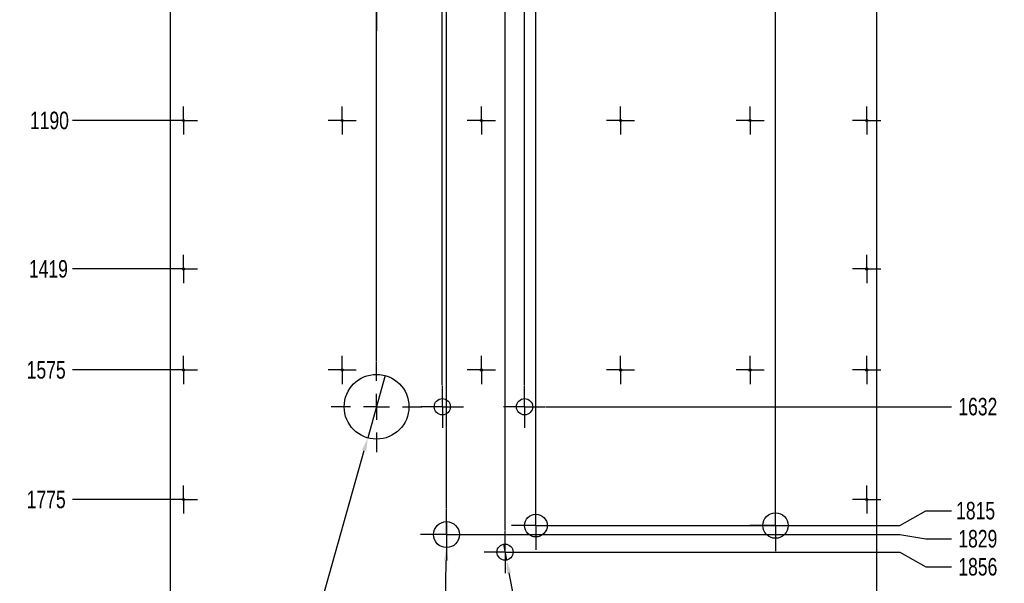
# Model space of a CAD drawing. Header units: millimetres. Extents: x 5 to 589, y 5 to 415.
# Tile 6 of 14: x 175 to 328, y 155 to 242. Entities that reach past the tile are written whole.
import ezdxf

# ---------------------------------------------------------------- set-up
doc = ezdxf.new("R2010")
doc.units = ezdxf.units.MM
doc.header["$PDSIZE"] = -1
doc.linetypes.add('CENTERX2', pattern=[20.32, 12.7, -2.54, 2.54, -2.54])
for name, color, linetype in [('COTES', 1, 'Continuous'), ('GRAVURES', 9, 'Continuous'), ('TRAIT-MIXTES', 3, 'CENTERX2')]:
    doc.layers.add(name, color=color, linetype=linetype)
doc.layers.add('TRAIT-FORT', color=4, linetype='Continuous', lineweight=25)
doc.styles.add('SLDTEXTSTYLE0', font='TXT', dxfattribs={"width": 0.75})
doc.dimstyles.new('SLDDIMSTYLE3', dxfattribs={"dimtxt": 2.7, "dimasz": 2, "dimexe": 0, "dimexo": 0.0625, "dimgap": 0.675, "dimtad": 0, "dimtih": 1, "dimtoh": 1, "dimdec": 0, "dimlfac": 10, "dimrnd": 1e-09, "dimzin": 12, "dimdsep": 46, "dimtxsty": 'SLDTEXTSTYLE0', "dimsah": 1, "dimcen": 0.09, "dimadec": 0, "dimazin": 3, "dimtfac": 1, "dimtdec": 0, "dimtofl": 0, "dimtmove": 0, "dimatfit": 3, "dimfxl": 1, "dimfrac": 2, "dimtolj": 1, "dimtzin": 12, "dimarcsym": 0})
doc.dimstyles.new('SLDDIMSTYLE4', dxfattribs={"dimtxt": 2.7, "dimasz": 2, "dimexe": 0, "dimexo": 0.0625, "dimgap": 0.675, "dimtad": 0, "dimtih": 1, "dimtoh": 1, "dimdec": 0, "dimlfac": 10, "dimrnd": 1e-09, "dimzin": 12, "dimdsep": 46, "dimtxsty": 'SLDTEXTSTYLE0', "dimblk1": 'NONE', "dimsah": 1, "dimcen": 0, "dimadec": 0, "dimazin": 3, "dimtfac": 1, "dimtdec": 0, "dimtmove": 0, "dimatfit": 3, "dimldrblk": 'NONE', "dimfxl": 1, "dimfrac": 2, "dimtolj": 1, "dimtzin": 12, "dimarcsym": 0})

# ---------------------------------------------------------------- blocks, each defined once
blk = doc.blocks.new('_D_102')
at = {"layer": 'COTES', "color": 0, "lineweight": -2, "transparency": 16777216}
blk.add_line((230.56, 189.14), (230.56, 359.4), dxfattribs=at)
at = {"layer": 'Defpoints', "color": 0, "transparency": 16777216}
for p in [(230.56, 359.4), (198.75, 345.25), (230.56, 189.08)]:
    blk.add_point(p, dxfattribs=at)
at = {"layer": 'COTES', "color": 0, "transparency": 16777216, "insert": (230.56, 362.44), "char_height": 2.7, "attachment_point": 5, "rotation": 90, "style": 'SLDTEXTSTYLE0'}
blk.add_mtext('\\A1;318', dxfattribs=at)
blk = doc.blocks.new('_D_103')
at = {"layer": 'COTES', "color": 0, "lineweight": -2, "transparency": 16777216}
for p, q in [((237.59, 355.4), (237.59, 359.4)), ((240.72, 351.4), (237.59, 355.4)), ((240.72, 185.39), (240.72, 351.4))]:
    blk.add_line(p, q, dxfattribs=at)
at = {"layer": 'Defpoints', "color": 0, "transparency": 16777216}
for p in [(237.59, 359.4), (198.75, 345.25), (240.72, 185.33)]:
    blk.add_point(p, dxfattribs=at)
at = {"layer": 'COTES', "color": 0, "transparency": 16777216, "insert": (237.59, 362.61), "char_height": 2.7, "attachment_point": 5, "rotation": 90, "style": 'SLDTEXTSTYLE0'}
blk.add_mtext('\\A1;420', dxfattribs=at)
blk = doc.blocks.new('_D_105')
at = {"layer": 'COTES', "color": 0, "lineweight": -2, "transparency": 16777216}
for p, q in [((248.57, 355.4), (248.57, 359.4)), ((241.36, 351.4), (248.57, 355.4)), ((241.36, 166.4), (241.36, 351.4))]:
    blk.add_line(p, q, dxfattribs=at)
at = {"layer": 'Defpoints', "color": 0, "transparency": 16777216}
for p in [(248.57, 359.4), (198.75, 345.25), (241.36, 166.34)]:
    blk.add_point(p, dxfattribs=at)
at = {"layer": 'COTES', "color": 0, "transparency": 16777216, "insert": (248.57, 362.78), "char_height": 2.7, "attachment_point": 5, "rotation": 90, "style": 'SLDTEXTSTYLE0'}
blk.add_mtext('\\A1;426', dxfattribs=at)
blk = doc.blocks.new('_D_106')
at = {"layer": 'COTES', "color": 0, "lineweight": -2, "transparency": 16777216}
for p, q in [((252.9, 355.4), (252.9, 359.4)), ((250.41, 351.4), (252.9, 355.4)), ((250.41, 162.95), (250.41, 351.4))]:
    blk.add_line(p, q, dxfattribs=at)
at = {"layer": 'Defpoints', "color": 0, "transparency": 16777216}
for p in [(252.9, 359.4), (198.75, 345.25), (250.41, 162.89)]:
    blk.add_point(p, dxfattribs=at)
at = {"layer": 'COTES', "color": 0, "transparency": 16777216, "insert": (252.9, 362.44), "char_height": 2.7, "attachment_point": 5, "rotation": 90, "style": 'SLDTEXTSTYLE0'}
blk.add_mtext('\\A1;517', dxfattribs=at)
blk = doc.blocks.new('_D_107')
at = {"layer": 'COTES', "color": 0, "lineweight": -2, "transparency": 16777216}
for p, q in [((257.23, 355.4), (257.23, 359.4)), ((253.42, 351.4), (257.23, 355.4)), ((253.42, 185.39), (253.42, 351.4))]:
    blk.add_line(p, q, dxfattribs=at)
at = {"layer": 'Defpoints', "color": 0, "transparency": 16777216}
for p in [(257.23, 359.4), (198.75, 345.25), (253.42, 185.33)]:
    blk.add_point(p, dxfattribs=at)
at = {"layer": 'COTES', "color": 0, "transparency": 16777216, "insert": (257.23, 362.78), "char_height": 2.7, "attachment_point": 5, "rotation": 90, "style": 'SLDTEXTSTYLE0'}
blk.add_mtext('\\A1;547', dxfattribs=at)
blk = doc.blocks.new('_D_108')
at = {"layer": 'COTES', "color": 0, "lineweight": -2, "transparency": 16777216}
for p, q in [((261.56, 355.4), (261.56, 359.4)), ((255.16, 351.4), (261.56, 355.4)), ((255.16, 167.56), (255.16, 351.4))]:
    blk.add_line(p, q, dxfattribs=at)
at = {"layer": 'Defpoints', "color": 0, "transparency": 16777216}
for p in [(261.56, 359.4), (198.75, 345.25), (255.16, 167.5)]:
    blk.add_point(p, dxfattribs=at)
at = {"layer": 'COTES', "color": 0, "transparency": 16777216, "insert": (261.56, 362.78), "char_height": 2.7, "attachment_point": 5, "rotation": 90, "style": 'SLDTEXTSTYLE0'}
blk.add_mtext('\\A1;564', dxfattribs=at)
blk = doc.blocks.new('_D_112')
at = {"layer": 'COTES', "color": 0, "lineweight": -2, "transparency": 16777216}
blk.add_line((292.16, 167.77), (292.16, 359.4), dxfattribs=at)
at = {"layer": 'Defpoints', "color": 0, "transparency": 16777216}
for p in [(292.16, 359.4), (198.75, 345.25), (292.16, 167.71)]:
    blk.add_point(p, dxfattribs=at)
at = {"layer": 'COTES', "color": 0, "transparency": 16777216, "insert": (292.16, 362.78), "char_height": 2.7, "attachment_point": 5, "rotation": 90, "style": 'SLDTEXTSTYLE0'}
blk.add_mtext('\\A1;934', dxfattribs=at)
blk = doc.blocks.new('_D_120')
at = {"layer": 'COTES', "color": 0, "lineweight": -2, "transparency": 16777216}
blk.add_line((198.52, 226.25), (183.6, 226.25), dxfattribs=at)
at = {"layer": 'Defpoints', "color": 0, "transparency": 16777216}
for p in [(198.75, 345.25), (183.6, 226.25), (198.58, 226.25)]:
    blk.add_point(p, dxfattribs=at)
at = {"layer": 'COTES', "color": 0, "transparency": 16777216, "insert": (180.05, 226.25), "char_height": 2.7, "attachment_point": 5, "style": 'SLDTEXTSTYLE0'}
blk.add_mtext('\\A1;1190', dxfattribs=at)
blk = doc.blocks.new('_D_121')
at = {"layer": 'COTES', "color": 0, "lineweight": -2, "transparency": 16777216}
blk.add_line((198.52, 203.34), (183.6, 203.34), dxfattribs=at)
at = {"layer": 'Defpoints', "color": 0, "transparency": 16777216}
for p in [(198.75, 345.25), (183.6, 203.34), (198.58, 203.34)]:
    blk.add_point(p, dxfattribs=at)
at = {"layer": 'COTES', "color": 0, "transparency": 16777216, "insert": (179.89, 203.34), "char_height": 2.7, "attachment_point": 5, "style": 'SLDTEXTSTYLE0'}
blk.add_mtext('\\A1;1419', dxfattribs=at)
blk = doc.blocks.new('_D_122')
at = {"layer": 'COTES', "color": 0, "lineweight": -2, "transparency": 16777216}
blk.add_line((198.52, 187.75), (183.6, 187.75), dxfattribs=at)
at = {"layer": 'Defpoints', "color": 0, "transparency": 16777216}
for p in [(198.75, 345.25), (183.6, 187.75), (198.58, 187.75)]:
    blk.add_point(p, dxfattribs=at)
at = {"layer": 'COTES', "color": 0, "transparency": 16777216, "insert": (179.55, 187.75), "char_height": 2.7, "attachment_point": 5, "style": 'SLDTEXTSTYLE0'}
blk.add_mtext('\\A1;1575', dxfattribs=at)
blk = doc.blocks.new('_D_123')
at = {"layer": 'COTES', "color": 0, "lineweight": -2, "transparency": 16777216}
blk.add_line((198.52, 167.75), (183.6, 167.75), dxfattribs=at)
at = {"layer": 'Defpoints', "color": 0, "transparency": 16777216}
for p in [(198.75, 345.25), (183.6, 167.75), (198.58, 167.75)]:
    blk.add_point(p, dxfattribs=at)
at = {"layer": 'COTES', "color": 0, "transparency": 16777216, "insert": (179.55, 167.75), "char_height": 2.7, "attachment_point": 5, "style": 'SLDTEXTSTYLE0'}
blk.add_mtext('\\A1;1775', dxfattribs=at)
blk = doc.blocks.new('_D_124')
at = {"layer": 'COTES', "color": 0, "lineweight": -2, "transparency": 16777216}
for p, q in [((187.6, 150.58), (183.6, 150.58)), ((191.6, 147.75), (187.6, 150.58)), ((198.52, 147.75), (191.6, 147.75))]:
    blk.add_line(p, q, dxfattribs=at)
at = {"layer": 'Defpoints', "color": 0, "transparency": 16777216}
for p in [(198.75, 345.25), (183.6, 150.58), (198.58, 147.75)]:
    blk.add_point(p, dxfattribs=at)
at = {"layer": 'COTES', "color": 0, "transparency": 16777216, "insert": (179.55, 150.58), "char_height": 2.7, "attachment_point": 5, "style": 'SLDTEXTSTYLE0'}
blk.add_mtext('\\A1;1975', dxfattribs=at)
blk = doc.blocks.new('_D_125')
at = {"layer": 'COTES', "color": 0, "lineweight": -2, "transparency": 16777216}
blk.add_line((198.69, 146.25), (183.6, 146.25), dxfattribs=at)
at = {"layer": 'Defpoints', "color": 0, "transparency": 16777216}
for p in [(198.75, 345.25), (183.6, 146.25), (198.75, 146.25)]:
    blk.add_point(p, dxfattribs=at)
at = {"layer": 'COTES', "color": 0, "transparency": 16777216, "insert": (179.72, 146.25), "char_height": 2.7, "attachment_point": 5, "style": 'SLDTEXTSTYLE0'}
blk.add_mtext('\\A1;1990', dxfattribs=at)
blk = doc.blocks.new('_D_136')
at = {"layer": 'COTES', "color": 0, "lineweight": -2, "transparency": 16777216}
blk.add_line((256.74, 182.08), (319.36, 182.08), dxfattribs=at)
at = {"layer": 'Defpoints', "color": 0, "transparency": 16777216}
for p in [(307.75, 345.25), (256.67, 182.08), (319.36, 182.08)]:
    blk.add_point(p, dxfattribs=at)
at = {"layer": 'COTES', "color": 0, "transparency": 16777216, "insert": (323.41, 182.08), "char_height": 2.7, "attachment_point": 5, "style": 'SLDTEXTSTYLE0'}
blk.add_mtext('\\A1;1632', dxfattribs=at)
blk = doc.blocks.new('_D_137')
at = {"layer": 'COTES', "color": 0, "lineweight": -2, "transparency": 16777216}
for p, q in [((311.36, 163.74), (315.36, 166.02)), ((315.36, 166.02), (319.36, 166.02)), ((258.99, 163.74), (311.36, 163.74))]:
    blk.add_line(p, q, dxfattribs=at)
at = {"layer": 'Defpoints', "color": 0, "transparency": 16777216}
for p in [(307.75, 345.25), (319.36, 166.02), (258.92, 163.74)]:
    blk.add_point(p, dxfattribs=at)
at = {"layer": 'COTES', "color": 0, "transparency": 16777216, "insert": (323.07, 166.02), "char_height": 2.7, "attachment_point": 5, "style": 'SLDTEXTSTYLE0'}
blk.add_mtext('\\A1;1815', dxfattribs=at)
blk = doc.blocks.new('_D_138')
at = {"layer": 'COTES', "color": 0, "lineweight": -2, "transparency": 16777216}
for p, q in [((245.43, 162.34), (311.36, 162.34)), ((311.36, 162.34), (315.36, 161.69)), ((315.36, 161.69), (319.36, 161.69))]:
    blk.add_line(p, q, dxfattribs=at)
at = {"layer": 'Defpoints', "color": 0, "transparency": 16777216}
for p in [(307.75, 345.25), (245.36, 162.34), (319.36, 161.69)]:
    blk.add_point(p, dxfattribs=at)
at = {"layer": 'COTES', "color": 0, "transparency": 16777216, "insert": (323.41, 161.69), "char_height": 2.7, "attachment_point": 5, "style": 'SLDTEXTSTYLE0'}
blk.add_mtext('\\A1;1829', dxfattribs=at)
blk = doc.blocks.new('_D_139')
at = {"layer": 'COTES', "color": 0, "lineweight": -2, "transparency": 16777216}
for p, q in [((253.72, 159.64), (311.36, 159.64)), ((311.36, 159.64), (315.36, 157.36)), ((315.36, 157.36), (319.36, 157.36))]:
    blk.add_line(p, q, dxfattribs=at)
at = {"layer": 'Defpoints', "color": 0, "transparency": 16777216}
for p in [(307.75, 345.25), (253.66, 159.64), (319.36, 157.36)]:
    blk.add_point(p, dxfattribs=at)
at = {"layer": 'COTES', "color": 0, "transparency": 16777216, "insert": (323.41, 157.36), "char_height": 2.7, "attachment_point": 5, "style": 'SLDTEXTSTYLE0'}
blk.add_mtext('\\A1;1856', dxfattribs=at)
blk = doc.blocks.new('_D_140')
at = {"layer": 'COTES', "color": 0, "lineweight": -2, "transparency": 16777216}
blk.add_line((307.81, 146.25), (319.36, 146.25), dxfattribs=at)
at = {"layer": 'Defpoints', "color": 0, "transparency": 16777216}
for p in [(307.75, 345.25), (307.75, 146.25), (319.36, 146.25)]:
    blk.add_point(p, dxfattribs=at)
at = {"layer": 'COTES', "color": 0, "transparency": 16777216, "insert": (323.24, 146.25), "char_height": 2.7, "attachment_point": 5, "style": 'SLDTEXTSTYLE0'}
blk.add_mtext('\\A1;1990', dxfattribs=at)
blk = doc.blocks.new('_D_149')
at = {"layer": 'COTES', "color": 0, "lineweight": -2, "transparency": 16777216}
for p, q in [((250.17, 160.86), (250.64, 158.41)), ((260.13, 109.16), (251.02, 156.44)), ((262.2, 109.16), (260.13, 109.16))]:
    blk.add_line(p, q, dxfattribs=at)
at = {"layer": 'COTES', "color": 0, "transparency": 16777216}
blk.add_solid([(251.35, 156.51), (250.7, 156.38), (250.64, 158.41)], dxfattribs=at)
at = {"layer": 'Defpoints', "color": 0, "transparency": 16777216}
for p in [(250.17, 160.86), (250.64, 158.41)]:
    blk.add_point(p, dxfattribs=at)
at = {"layer": 'COTES', "color": 0, "transparency": 16777216, "insert": (262.88, 110.51), "char_height": 2.7, "attachment_point": 1, "style": 'SLDTEXTSTYLE0'}
blk.add_mtext('\\A1;8 TROUS ∅25', dxfattribs=at)
blk = doc.blocks.new('_None')
blk = doc.blocks.new('_D_150')
at = {"layer": 'COTES', "color": 0, "lineweight": -2, "transparency": 16777216}
for p, q in [((241.39, 164.34), (241.34, 160.34)), ((240.73, 109.16), (241.32, 158.34)), ((238.73, 109.16), (240.73, 109.16))]:
    blk.add_line(p, q, dxfattribs=at)
at = {"layer": 'COTES', "color": 0, "transparency": 16777216}
blk.add_solid([(240.98, 158.35), (241.65, 158.34), (241.34, 160.34)], dxfattribs=at)
at = {"layer": 'Defpoints', "color": 0, "transparency": 16777216}
for p in [(241.39, 164.34), (241.34, 160.34)]:
    blk.add_point(p, dxfattribs=at)
at = {"layer": 'COTES', "color": 0, "transparency": 16777216, "insert": (210.72, 110.51), "char_height": 2.7, "attachment_point": 1, "style": 'SLDTEXTSTYLE0'}
blk.add_mtext('\\A1;6 Gravures ∅40', dxfattribs=at)
blk = doc.blocks.new('_D_151')
at = {"layer": 'COTES', "color": 0, "lineweight": -2, "transparency": 16777216}
for p, q in [((231.92, 186.89), (229.21, 177.26)), ((212.22, 117.14), (228.66, 175.34)), ((209.98, 117.14), (212.22, 117.14))]:
    blk.add_line(p, q, dxfattribs=at)
at = {"layer": 'COTES', "color": 0, "transparency": 16777216}
blk.add_solid([(228.34, 175.43), (228.98, 175.25), (229.21, 177.26)], dxfattribs=at)
at = {"layer": 'Defpoints', "color": 0, "transparency": 16777216}
for p in [(231.92, 186.89), (229.21, 177.26)]:
    blk.add_point(p, dxfattribs=at)
at = {"layer": 'COTES', "color": 0, "transparency": 16777216, "insert": (180.96, 118.49), "char_height": 2.7, "attachment_point": 1, "style": 'SLDTEXTSTYLE0'}
blk.add_mtext('\\A1;2 Gravures ∅100', dxfattribs=at)
blk = doc.blocks.new('SW_CENTERMARKSYMBOL_91')
at = {"layer": 'TRAIT-MIXTES', "color": 0}
for p, q in [((0, 2), (0, 2.17)), ((0, 0), (0, 2)), ((-2, 0), (-2.17, 0)), ((0, 0), (-2, 0)), ((0, 0), (0, -2)), ((0, 0), (2, 0)), ((2, 0), (2.17, 0)), ((0, -2), (0, -2.17))]:
    blk.add_line(p, q, dxfattribs=at)
blk = doc.blocks.new('SW_CENTERMARKSYMBOL_93')
at = {"layer": 'TRAIT-MIXTES', "color": 0}
for p, q in [((0, 2), (0, 2.17)), ((0, 0), (0, 2)), ((-2, 0), (-2.17, 0)), ((0, 0), (-2, 0)), ((0, 0), (0, -2)), ((0, 0), (2, 0)), ((2, 0), (2.17, 0)), ((0, -2), (0, -2.17))]:
    blk.add_line(p, q, dxfattribs=at)
blk = doc.blocks.new('SW_CENTERMARKSYMBOL_102')
at = {"layer": 'TRAIT-MIXTES', "color": 0}
for p, q in [((0, 2), (0, 2.17)), ((0, 0), (0, 2)), ((-2, 0), (-2.17, 0)), ((0, 0), (-2, 0)), ((0, 0), (0, -2)), ((0, 0), (2, 0)), ((2, 0), (2.17, 0)), ((0, -2), (0, -2.17))]:
    blk.add_line(p, q, dxfattribs=at)
blk = doc.blocks.new('SW_CENTERMARKSYMBOL_103')
at = {"layer": 'TRAIT-MIXTES', "color": 0}
for p, q in [((0, 2), (0, 2.17)), ((0, 0), (0, 2)), ((-2, 0), (-2.17, 0)), ((0, 0), (-2, 0)), ((0, 0), (0, -2)), ((0, 0), (2, 0)), ((2, 0), (2.17, 0)), ((0, -2), (0, -2.17))]:
    blk.add_line(p, q, dxfattribs=at)
blk = doc.blocks.new('SW_CENTERMARKSYMBOL_104')
at = {"layer": 'TRAIT-MIXTES', "color": 0}
for p, q in [((0, 2), (0, 2.17)), ((0, 0), (0, 2)), ((-2, 0), (-2.17, 0)), ((0, 0), (-2, 0)), ((0, 0), (0, -2)), ((0, 0), (2, 0)), ((2, 0), (2.17, 0)), ((0, -2), (0, -2.17))]:
    blk.add_line(p, q, dxfattribs=at)
blk = doc.blocks.new('SW_CENTERMARKSYMBOL_105')
at = {"layer": 'TRAIT-MIXTES', "color": 0}
for p, q in [((0, 2), (0, 2.17)), ((0, 0), (0, 2)), ((-2, 0), (-2.17, 0)), ((0, 0), (-2, 0)), ((0, 0), (0, -2)), ((0, 0), (2, 0)), ((2, 0), (2.17, 0)), ((0, -2), (0, -2.17))]:
    blk.add_line(p, q, dxfattribs=at)
blk = doc.blocks.new('SW_CENTERMARKSYMBOL_111')
at = {"layer": 'TRAIT-MIXTES', "color": 0}
for p, q in [((0, 2), (0, 2.17)), ((0, 0), (0, 2)), ((-2, 0), (-2.17, 0)), ((0, 0), (-2, 0)), ((0, 0), (0, -2)), ((0, 0), (2, 0)), ((2, 0), (2.17, 0)), ((0, -2), (0, -2.17))]:
    blk.add_line(p, q, dxfattribs=at)
blk = doc.blocks.new('SW_CENTERMARKSYMBOL_112')
at = {"layer": 'TRAIT-MIXTES', "color": 0}
for p, q in [((0, 2), (0, 2.17)), ((0, 0), (0, 2)), ((-2, 0), (-2.17, 0)), ((0, 0), (-2, 0)), ((0, 0), (0, -2)), ((0, 0), (2, 0)), ((2, 0), (2.17, 0)), ((0, -2), (0, -2.17))]:
    blk.add_line(p, q, dxfattribs=at)
blk = doc.blocks.new('SW_CENTERMARKSYMBOL_113')
at = {"layer": 'TRAIT-MIXTES', "color": 0}
for p, q in [((0, 2), (0, 2.17)), ((0, 0), (0, 2)), ((-2, 0), (-2.17, 0)), ((0, 0), (-2, 0)), ((0, 0), (0, -2)), ((0, 0), (2, 0)), ((2, 0), (2.17, 0)), ((0, -2), (0, -2.17))]:
    blk.add_line(p, q, dxfattribs=at)
blk = doc.blocks.new('SW_CENTERMARKSYMBOL_114')
at = {"layer": 'TRAIT-MIXTES', "color": 0}
for p, q in [((0, 2), (0, 2.17)), ((0, 0), (0, 2)), ((-2, 0), (-2.17, 0)), ((0, 0), (-2, 0)), ((0, 0), (0, -2)), ((0, 0), (2, 0)), ((2, 0), (2.17, 0)), ((0, -2), (0, -2.17))]:
    blk.add_line(p, q, dxfattribs=at)
blk = doc.blocks.new('SW_CENTERMARKSYMBOL_115')
at = {"layer": 'TRAIT-MIXTES', "color": 0}
for p, q in [((0, 2), (0, 2.17)), ((0, 0), (0, 2)), ((-2, 0), (-2.17, 0)), ((0, 0), (-2, 0)), ((0, 0), (0, -2)), ((0, 0), (2, 0)), ((2, 0), (2.17, 0)), ((0, -2), (0, -2.17))]:
    blk.add_line(p, q, dxfattribs=at)
blk = doc.blocks.new('SW_CENTERMARKSYMBOL_116')
at = {"layer": 'TRAIT-MIXTES', "color": 0}
for p, q in [((0, 2), (0, 2.17)), ((0, 0), (0, 2)), ((-2, 0), (-2.17, 0)), ((0, 0), (-2, 0)), ((0, 0), (0, -2)), ((0, 0), (2, 0)), ((2, 0), (2.17, 0)), ((0, -2), (0, -2.17))]:
    blk.add_line(p, q, dxfattribs=at)
blk = doc.blocks.new('SW_CENTERMARKSYMBOL_117')
at = {"layer": 'TRAIT-MIXTES', "color": 0}
for p, q in [((0, 2), (0, 2.17)), ((0, 0), (0, 2)), ((-2, 0), (-2.17, 0)), ((0, 0), (-2, 0)), ((0, 0), (0, -2)), ((0, 0), (2, 0)), ((2, 0), (2.17, 0)), ((0, -2), (0, -2.17))]:
    blk.add_line(p, q, dxfattribs=at)
blk = doc.blocks.new('SW_CENTERMARKSYMBOL_118')
at = {"layer": 'TRAIT-MIXTES', "color": 0}
for p, q in [((0, 2), (0, 2.17)), ((0, 0), (0, 2)), ((-2, 0), (-2.17, 0)), ((0, 0), (-2, 0)), ((0, 0), (0, -2)), ((0, 0), (2, 0)), ((2, 0), (2.17, 0)), ((0, -2), (0, -2.17))]:
    blk.add_line(p, q, dxfattribs=at)
blk = doc.blocks.new('SW_CENTERMARKSYMBOL_119')
at = {"layer": 'TRAIT-MIXTES', "color": 0}
for p, q in [((0, 2), (0, 2.17)), ((0, 0), (0, 2)), ((-2, 0), (-2.17, 0)), ((0, 0), (-2, 0)), ((0, 0), (0, -2)), ((0, 0), (2, 0)), ((2, 0), (2.17, 0)), ((0, -2), (0, -2.17))]:
    blk.add_line(p, q, dxfattribs=at)
blk = doc.blocks.new('SW_CENTERMARKSYMBOL_120')
at = {"layer": 'TRAIT-MIXTES', "color": 0}
for p, q in [((0, 2), (0, 2.17)), ((0, 0), (0, 2)), ((-2, 0), (-2.17, 0)), ((0, 0), (-2, 0)), ((0, 0), (0, -2)), ((0, 0), (2, 0)), ((2, 0), (2.17, 0)), ((0, -2), (0, -2.17))]:
    blk.add_line(p, q, dxfattribs=at)
blk = doc.blocks.new('SW_CENTERMARKSYMBOL_136')
at = {"layer": 'TRAIT-MIXTES', "color": 0}
for p, q in [((0, 2), (0, 3.25)), ((0, 0), (0, 2)), ((-2, 0), (-3.25, 0)), ((0, 0), (-2, 0)), ((0, 0), (0, -2)), ((0, 0), (2, 0)), ((2, 0), (3.25, 0)), ((0, -2), (0, -3.25))]:
    blk.add_line(p, q, dxfattribs=at)
blk = doc.blocks.new('SW_CENTERMARKSYMBOL_138')
at = {"layer": 'TRAIT-MIXTES', "color": 0}
for p, q in [((0, 2), (0, 3.25)), ((0, 0), (0, 2)), ((-2, 0), (-3.25, 0)), ((0, 0), (-2, 0)), ((0, 0), (0, -2)), ((0, 0), (2, 0)), ((2, 0), (3.25, 0)), ((0, -2), (0, -3.25))]:
    blk.add_line(p, q, dxfattribs=at)
blk = doc.blocks.new('SW_CENTERMARKSYMBOL_143')
at = {"layer": 'TRAIT-MIXTES', "color": 0}
for p, q in [((0, 2), (0, 3.25)), ((0, 0), (0, 2)), ((-2, 0), (-3.25, 0)), ((0, 0), (-2, 0)), ((0, 0), (0, -2)), ((0, 0), (2, 0)), ((2, 0), (3.25, 0)), ((0, -2), (0, -3.25))]:
    blk.add_line(p, q, dxfattribs=at)
blk = doc.blocks.new('SW_CENTERMARKSYMBOL_144')
at = {"layer": 'TRAIT-MIXTES', "color": 0}
for p, q in [((0, 2), (0, 3.96)), ((0, 0), (0, 2)), ((-2, 0), (-3.96, 0)), ((0, 0), (-2, 0)), ((0, 0), (0, -2)), ((0, 0), (2, 0)), ((2, 0), (3.96, 0)), ((0, -2), (0, -3.96))]:
    blk.add_line(p, q, dxfattribs=at)
blk = doc.blocks.new('SW_CENTERMARKSYMBOL_145')
at = {"layer": 'TRAIT-MIXTES', "color": 0}
for p, q in [((0, 2), (0, 3.76)), ((0, 0), (0, 2)), ((-2, 0), (-3.76, 0)), ((0, 0), (-2, 0)), ((0, 0), (0, -2)), ((0, 0), (2, 0)), ((2, 0), (3.76, 0)), ((0, -2), (0, -3.76))]:
    blk.add_line(p, q, dxfattribs=at)
blk = doc.blocks.new('SW_CENTERMARKSYMBOL_146')
at = {"layer": 'TRAIT-MIXTES', "color": 0}
for p, q in [((0, 2), (0, 4)), ((0, 0), (0, 2)), ((-2, 0), (-4, 0)), ((0, 0), (-2, 0)), ((0, 0), (0, -2)), ((0, 0), (2, 0)), ((2, 0), (4, 0)), ((0, -2), (0, -4))]:
    blk.add_line(p, q, dxfattribs=at)
blk = doc.blocks.new('SW_CENTERMARKSYMBOL_147')
at = {"layer": 'TRAIT-MIXTES', "color": 0}
for p, q in [((0, 4), (0, 7)), ((0, 0), (0, 2)), ((-4, 0), (-7, 0)), ((0, 0), (-2, 0)), ((0, 0), (0, -2)), ((0, 0), (2, 0)), ((4, 0), (7, 0)), ((0, -4), (0, -7))]:
    blk.add_line(p, q, dxfattribs=at)
blk = doc.blocks.new('SW_CENTERMARKSYMBOL_148')
at = {"layer": 'TRAIT-MIXTES', "color": 0}
for p, q in [((0, 4), (0, 7)), ((0, 0), (0, 2)), ((-4, 0), (-7, 0)), ((0, 0), (-2, 0)), ((0, 0), (0, -2)), ((0, 0), (2, 0)), ((4, 0), (7, 0)), ((0, -4), (0, -7))]:
    blk.add_line(p, q, dxfattribs=at)

msp = doc.modelspace()

# ---------------------------------------------------------------- linework, layer by layer
at = {"layer": 'GRAVURES', "lineweight": 25}
for centre, radius in [((230.564, 182.076), 5), ((241.364, 162.341), 2), ((255.164, 163.741), 1.759), ((292.164, 163.741), 1.965)]:
    msp.add_circle(centre, radius, dxfattribs=at)
at = {"layer": 'TRAIT-FORT', "lineweight": 25}
for p, q in [((198.748, 146.255), (198.748, 345.255)), ((307.748, 345.255), (307.748, 146.255))]:
    msp.add_line(p, q, dxfattribs=at)
for centre, radius in [((200.748, 226.255), 0.17), ((225.248, 226.255), 0.17), ((246.748, 226.255), 0.17), ((268.248, 226.255), 0.17), ((288.248, 226.255), 0.17), ((306.248, 226.255), 0.17), ((200.748, 203.338), 0.17), ((306.248, 203.338), 0.17), ((200.748, 187.755), 0.17), ((225.248, 187.755), 0.17), ((246.748, 187.755), 0.17), ((268.248, 187.755), 0.17), ((288.248, 187.755), 0.17), ((306.248, 187.755), 0.17), ((240.724, 182.076), 1.25), ((253.424, 182.076), 1.25), ((200.748, 167.755), 0.17), ((306.248, 167.755), 0.17), ((250.408, 159.636), 1.25)]:
    msp.add_circle(centre, radius, dxfattribs=at)

# ---------------------------------------------------------------- block references
at = {"layer": 'TRAIT-MIXTES'}
for name, p in [('SW_CENTERMARKSYMBOL_148', (230.564, 247.076)), ('SW_CENTERMARKSYMBOL_120', (200.748, 226.255)), ('SW_CENTERMARKSYMBOL_119', (225.248, 226.255)), ('SW_CENTERMARKSYMBOL_118', (246.748, 226.255)), ('SW_CENTERMARKSYMBOL_117', (268.248, 226.255)), ('SW_CENTERMARKSYMBOL_93', (288.248, 226.255)), ('SW_CENTERMARKSYMBOL_116', (306.248, 226.255)), ('SW_CENTERMARKSYMBOL_103', (200.748, 203.338)), ('SW_CENTERMARKSYMBOL_102', (306.248, 203.338)), ('SW_CENTERMARKSYMBOL_115', (200.748, 187.755)), ('SW_CENTERMARKSYMBOL_114', (225.248, 187.755)), ('SW_CENTERMARKSYMBOL_147', (230.564, 182.076)), ('SW_CENTERMARKSYMBOL_113', (246.748, 187.755)), ('SW_CENTERMARKSYMBOL_112', (268.248, 187.755)), ('SW_CENTERMARKSYMBOL_91', (288.248, 187.755)), ('SW_CENTERMARKSYMBOL_111', (306.248, 187.755)), ('SW_CENTERMARKSYMBOL_136', (240.724, 182.076)), ('SW_CENTERMARKSYMBOL_143', (253.424, 182.076)), ('SW_CENTERMARKSYMBOL_105', (200.748, 167.755)), ('SW_CENTERMARKSYMBOL_104', (306.248, 167.755)), ('SW_CENTERMARKSYMBOL_145', (255.164, 163.741)), ('SW_CENTERMARKSYMBOL_144', (292.164, 163.741)), ('SW_CENTERMARKSYMBOL_146', (241.364, 162.341)), ('SW_CENTERMARKSYMBOL_138', (250.408, 159.636))]:
    msp.add_blockref(name, p, dxfattribs=at)

# ---------------------------------------------------------------- dimensions: what is measured, and where the dimension line sits
at = {"layer": 'COTES'}
for feature_location, offset, dtype, origin, picture, middle in [((241.364, 166.341), (7.207, 193.061), 1, (198.748, 345.255), '_D_105', (248.572, 362.777)), ((253.424, 185.326), (3.805, 174.076), 1, (198.748, 345.255), '_D_107', (257.23, 362.777)), ((255.164, 167.5), (6.395, 191.902), 1, (198.748, 345.255), '_D_108', (261.559, 362.777)), ((292.164, 167.706), (0, 191.696), 1, (198.748, 345.255), '_D_112', (292.164, 362.777)), ((240.724, 185.326), (-3.137, 174.076), 1, (198.748, 345.255), '_D_103', (237.587, 362.608)), ((230.564, 189.076), (0, 170.326), 1, (198.748, 345.255), '_D_102', (230.564, 362.44)), ((250.408, 162.886), (2.492, 196.516), 1, (198.748, 345.255), '_D_106', (252.901, 362.44)), ((198.578, 187.755), (-14.98, 0), 0, (198.748, 345.255), '_D_122', (179.548, 187.755)), ((198.578, 167.755), (-14.98, 0), 0, (198.748, 345.255), '_D_123', (179.548, 167.755)), ((198.578, 147.755), (-14.98, 2.829), 0, (198.748, 345.255), '_D_124', (179.548, 150.584)), ((198.748, 146.255), (-15.15, 0), 0, (198.748, 345.255), '_D_125', (179.717, 146.255)), ((198.578, 203.338), (-14.98, 0), 0, (198.748, 345.255), '_D_121', (179.886, 203.338)), ((198.578, 226.255), (-14.98, 0), 0, (198.748, 345.255), '_D_120', (180.054, 226.255)), ((245.364, 162.341), (73.997, -0.652), 0, (307.748, 345.255), '_D_138', (323.412, 161.689)), ((253.658, 159.636), (65.704, -2.276), 0, (307.748, 345.255), '_D_139', (323.412, 157.36)), ((256.674, 182.076), (62.687, 0), 0, (307.748, 345.255), '_D_136', (323.412, 182.076)), ((258.923, 163.741), (60.439, 2.276), 0, (307.748, 345.255), '_D_137', (323.074, 166.018)), ((307.748, 146.255), (11.614, 0), 0, (307.748, 345.255), '_D_140', (323.243, 146.255))]:
    dim = msp.add_ordinate_dim(feature_location=feature_location, offset=offset, dtype=dtype, origin=origin, dimstyle='SLDDIMSTYLE3', dxfattribs=at)
    dim.commit()
    dim.dimension.update_dxf_attribs({"geometry": picture, "text_midpoint": middle})
for p1, p2, text, picture, middle in [((231.924, 186.888), (229.205, 177.264), '2 Gravures <>', '_D_151', (195.132, 117.143)), ((241.388, 164.341), (241.341, 160.341), '6 Gravures <>', '_D_150', (224.39, 109.159)), ((250.172, 160.864), (250.645, 158.409), '8 TROUS <>', '_D_149', (273.677, 109.159))]:
    dim = msp.add_diameter_dim_2p(p1=p1, p2=p2, text=text, dimstyle='SLDDIMSTYLE4', dxfattribs=at)
    dim.commit()
    dim.dimension.update_dxf_attribs({"geometry": picture, "text_midpoint": middle, "dimtype": 163})

doc.saveas('drawing.dxf')
